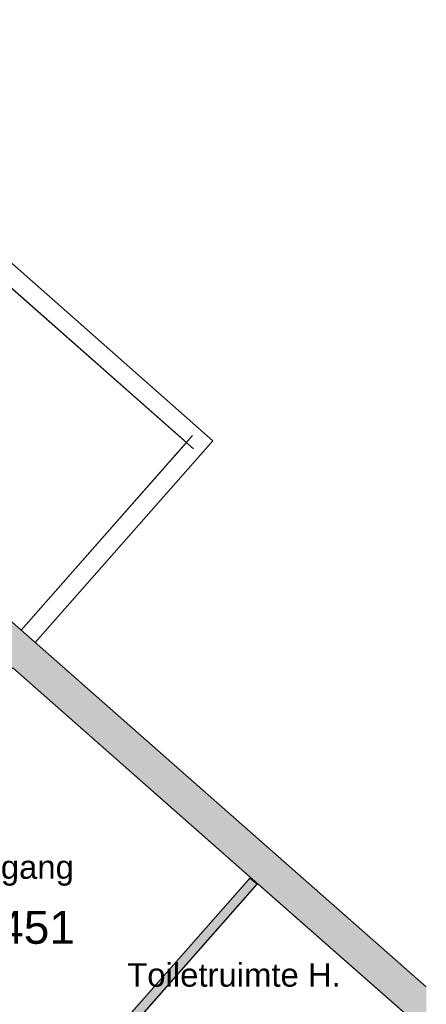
# Model space of a CAD drawing. Header units: millimetres. Extents: x 1158 to 98602, y 910 to 113498.
# Tile 29 of 30: x 94070 to 98395, y 93915 to 104395. Entities that reach past the tile are written whole.
import ezdxf

# ---------------------------------------------------------------- set-up
doc = ezdxf.new("R2010")
doc.units = ezdxf.units.MM
for name, color, linetype, lineweight in [('A--A2__Ruwbouw', 8, 'Continuous', 9), ('A--L21__Buitenwanden', 3, 'Continuous', 9), ('A--L22__Binnenwanden', 2, 'Continuous', 9), ('A--LD30__DetailPenMiddel', 3, 'Continuous', 9), ('A--LR9__AlgVoorz', 7, 'Continuous', 9), ('A--TR9__AlgVoorz', 1, 'Continuous', 13)]:
    doc.layers.add(name, color=color, linetype=linetype, lineweight=lineweight)
doc.styles.add('Arial', font='arial.ttf', dxfattribs={"height": 350})
doc.styles.add('Arial_1', font='arial.ttf', dxfattribs={"height": 250})

msp = doc.modelspace()

# ---------------------------------------------------------------- hatches: boundary and pattern name
at = {"layer": 'A--A2__Ruwbouw'}
for points in [[(96728.5, 95088.2), (96966.5, 95358.3), (77438.7, 112562.6), (77148.5, 112338.5), (96526.7, 95266.1)], [(93496.3, 91676.8), (96594.3, 95193), (96519.2, 95259.1), (93421.3, 91742.9)], [(98394.7, 93620.3), (98394.7, 94100.1), (96966.5, 95358.3), (96728.5, 95088.2), (97777.1, 94164.4)]]:
    msp.add_hatch(color=10, dxfattribs=at).paths.add_polyline_path(points)

# ---------------------------------------------------------------- linework, layer by layer
at = {"layer": 'A--L21__Buitenwanden'}
for p, q in [((96124.9, 99912.1), (91344.5, 104132.4)), ((91362.1, 103850.1), (95842.8, 99894.4)), ((95842.8, 99894.4), (94084, 97897.9)), ((94234, 97765.7), (96124.9, 99912.1))]:
    msp.add_line(p, q, dxfattribs=at)
at = {"layer": 'A--L21__Buitenwanden', "lineweight": 15}
for p, q in [((96966.5, 95358.3), (98394.7, 94100.1)), ((98394.7, 93620.3), (96728.5, 95088.2))]:
    msp.add_line(p, q, dxfattribs=at)
at = {"layer": 'A--L22__Binnenwanden', "lineweight": 15}
for p, q in [((77438.7, 112562.6), (96966.5, 95358.3)), ((96728.5, 95088.2), (93996.1, 97495.6)), ((93933.5, 92324.3), (96519.2, 95259.1)), ((96519.2, 95259.1), (96594.3, 95193)), ((96594.3, 95193), (94677.8, 93017.8))]:
    msp.add_line(p, q, dxfattribs=at)
at = {"layer": 'A--LD30__DetailPenMiddel'}
for p, q in [((91287.1, 103916.2), (95917.8, 99828.2)), ((91287.1, 103916.2), (95917.8, 99828.2)), ((95908.9, 99969.4), (94084, 97897.9)), ((95908.9, 99969.4), (94084, 97897.9)), ((95908.9, 99969.4), (94084, 97897.9))]:
    msp.add_line(p, q, dxfattribs=at)
at = {"layer": 'A--LR9__AlgVoorz', "flags": 128}
for points in [[(96526, 95266.7), (93996.1, 97495.6), (92403.8, 95688.1), (92335.6, 95610.7), (91403.7, 94552.9), (93933.5, 92324.3), (94569.7, 93046.4)], [(98251.6, 93746.4), (96601, 95200.6), (94677.8, 93017.8), (96328.5, 91563.4), (97300.2, 92666.4)]]:
    msp.add_lwpolyline(points, close=True, dxfattribs=at)

# ---------------------------------------------------------------- texts
at = {"layer": 'A--TR9__AlgVoorz', "attachment_point": 1}
for s, insert, char_height, width, style in [('gang', (93869, 95501.1), 250, 937.974, 'Arial_1'), ('451', (93841.4, 94909.4), 350, 1010.126, 'Arial'), ('Toiletruimte H.', (95214, 94353), 250, 2741.771, 'Arial_1')]:
    msp.add_mtext(s, dxfattribs=dict(at, insert=insert, char_height=char_height, width=width, style=style))

doc.saveas('drawing.dxf')
